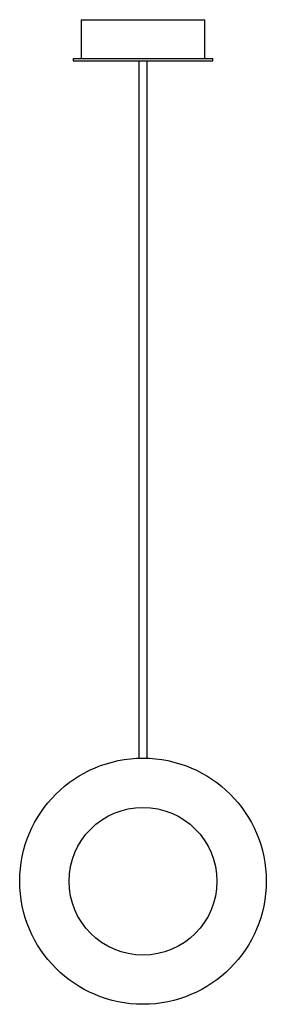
# Paper-space layout '_Derecha' of a CAD drawing. Header units: inches. Extents: x -5.9 to 5.9, y -5.9 to 41.3.
import ezdxf

# ---------------------------------------------------------------- set-up
doc = ezdxf.new("R2010")
doc.units = ezdxf.units.IN
doc.header["$MEASUREMENT"] = 0

psp = doc.layouts.new('_Derecha')

# ---------------------------------------------------------------- linework, layer by layer
at = {"color": 7, "linetype": 'Continuous', "lineweight": 25}
for p, q in [((-2.955, 41.34), (-2.955, 39.47)), ((-2.955, 41.34), (2.955, 41.34)), ((2.955, 39.47), (2.955, 41.34)), ((-3.345, 39.47), (-3.345, 39.37)), ((-3.345, 39.47), (3.345, 39.47)), ((-3.345, 39.37), (3.345, 39.37)), ((-0.197, 39.37), (-0.197, 5.902)), ((0.197, 5.902), (0.197, 39.37)), ((3.345, 39.37), (3.345, 39.47))]:
    psp.add_line(p, q, dxfattribs=at)
for radius in [5.906, 3.543]:
    psp.add_circle((0, 0), radius, dxfattribs=at)

doc.saveas('drawing.dxf')
